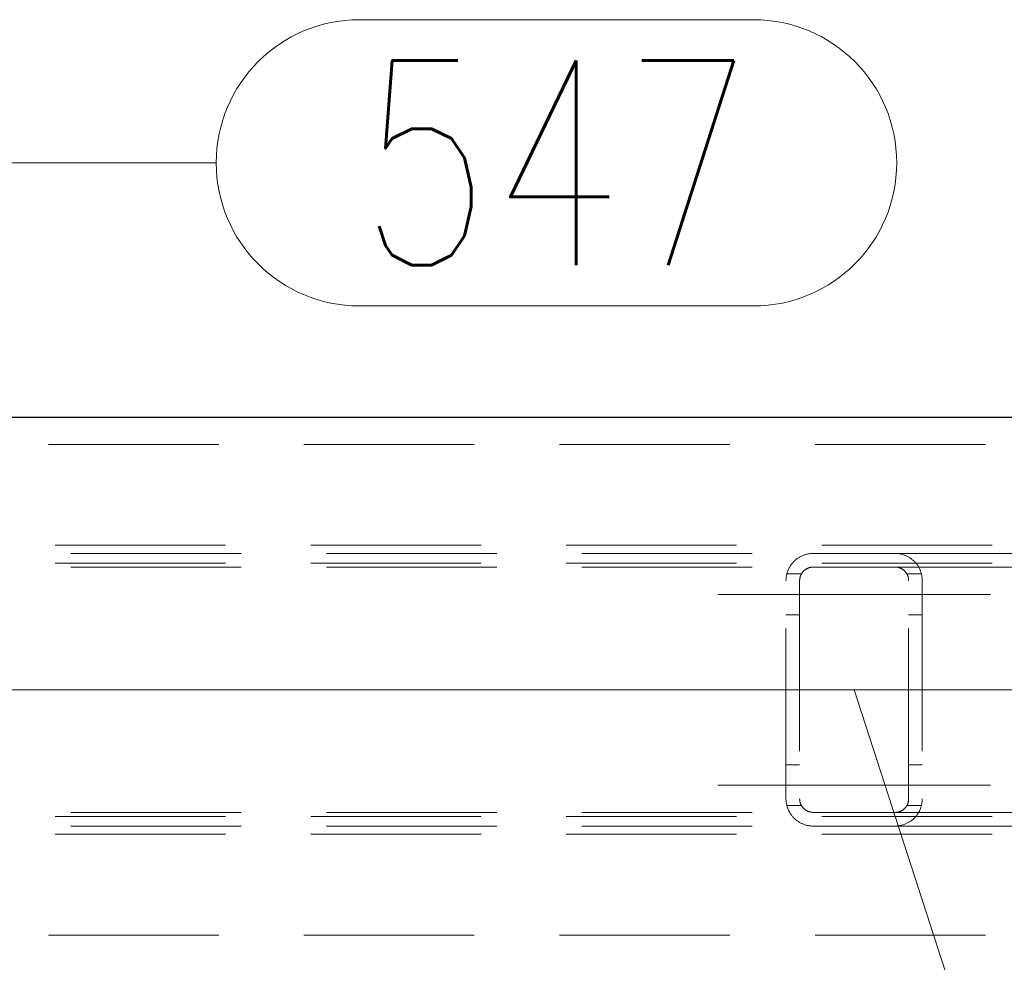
# Model space of a CAD drawing. Header units: millimetres. Extents: x -853 to -247, y 10927 to 11422.
# Tile 16 of 59: x -686 to -671, y 10969 to 10983. Entities that reach past the tile are written whole.
import ezdxf

# ---------------------------------------------------------------- set-up
doc = ezdxf.new("R2010")
doc.units = ezdxf.units.MM
doc.header["$LTSCALE"] = 10
doc.linetypes.add('HIDDEN', pattern=[0.375, 0.25, -0.125])
doc.linetypes.add('MITTE', pattern=[2, 1.25, -0.25, 0.25, -0.25])
for name, color, linetype, lineweight in [('PS_Hidden', 2, 'HIDDEN', 9), ('PS_Mid', 5, 'MITTE', 15), ('PS_Pos', 1, 'Continuous', 15), ('PS_Shape', 161, 'Continuous', 30), ('PS_SOLID', 7, 'Continuous', 30)]:
    doc.layers.add(name, color=color, linetype=linetype, lineweight=lineweight)
doc.styles.add('simplex', font='simplex.shx', dxfattribs={"width": 0.75})

# ---------------------------------------------------------------- blocks, each defined once
blk = doc.blocks.new('*X234')
at = {"layer": 'PS_Hidden', "color": 2, "linetype": 'HIDDEN'}
for p, q in [((-779.036, 10976.303), (-606.305, 10976.303)), ((-771.436, 10974.823), (-634.272, 10974.823)), ((-692.457, 10974.703), (-674.062, 10974.703)), ((-674.279, 10974.639), (-674.271, 10974.644)), ((-674.271, 10974.644), (-674.262, 10974.649)), ((-674.262, 10974.649), (-674.253, 10974.654)), ((-674.253, 10974.654), (-674.244, 10974.659)), ((-674.244, 10974.659), (-674.234, 10974.664)), ((-674.234, 10974.664), (-674.224, 10974.668)), ((-674.224, 10974.668), (-674.214, 10974.673)), ((-674.214, 10974.673), (-674.204, 10974.677)), ((-674.204, 10974.677), (-674.194, 10974.681)), ((-674.194, 10974.681), (-674.183, 10974.684)), ((-674.183, 10974.684), (-674.172, 10974.688)), ((-674.172, 10974.688), (-674.16, 10974.691)), ((-674.16, 10974.691), (-674.147, 10974.694)), ((-674.147, 10974.694), (-674.134, 10974.697)), ((-674.134, 10974.697), (-674.12, 10974.699)), ((-674.12, 10974.699), (-674.105, 10974.701)), ((-674.105, 10974.701), (-674.091, 10974.702)), ((-674.091, 10974.702), (-674.076, 10974.703)), ((-674.076, 10974.703), (-674.062, 10974.703)), ((-674.062, 10974.703), (-672.862, 10974.703)), ((-674.062, 10974.703), (-674.062, 10974.703)), ((-672.862, 10974.703), (-672.847, 10974.703)), ((-672.862, 10974.703), (-654.467, 10974.703)), ((-672.847, 10974.703), (-672.832, 10974.702)), ((-672.832, 10974.702), (-672.817, 10974.701)), ((-672.817, 10974.701), (-672.803, 10974.699)), ((-672.803, 10974.699), (-672.789, 10974.696)), ((-672.789, 10974.696), (-672.776, 10974.694)), ((-672.776, 10974.694), (-672.763, 10974.691)), ((-672.763, 10974.691), (-672.751, 10974.688)), ((-672.751, 10974.688), (-672.74, 10974.684)), ((-672.74, 10974.684), (-672.729, 10974.68)), ((-672.729, 10974.68), (-672.719, 10974.676)), ((-672.719, 10974.676), (-672.708, 10974.672)), ((-672.708, 10974.672), (-672.698, 10974.668)), ((-672.698, 10974.668), (-672.688, 10974.663)), ((-672.688, 10974.663), (-672.678, 10974.658)), ((-672.678, 10974.658), (-672.669, 10974.653)), ((-672.669, 10974.653), (-672.66, 10974.648)), ((-672.66, 10974.648), (-672.651, 10974.643)), ((-771.436, 10974.563), (-634.272, 10974.563)), ((-692.457, 10974.503), (-674.062, 10974.503)), ((-674.413, 10974.493), (-674.409, 10974.501)), ((-674.409, 10974.501), (-674.404, 10974.509)), ((-674.404, 10974.509), (-674.4, 10974.517)), ((-674.4, 10974.517), (-674.395, 10974.525)), ((-674.395, 10974.525), (-674.39, 10974.532)), ((-674.39, 10974.532), (-674.384, 10974.539)), ((-674.384, 10974.539), (-674.379, 10974.546)), ((-674.379, 10974.546), (-674.374, 10974.553)), ((-674.374, 10974.553), (-674.368, 10974.56)), ((-674.368, 10974.56), (-674.362, 10974.567)), ((-674.362, 10974.567), (-674.357, 10974.573)), ((-674.357, 10974.573), (-674.351, 10974.58)), ((-674.351, 10974.58), (-674.345, 10974.586)), ((-674.345, 10974.586), (-674.338, 10974.592)), ((-674.338, 10974.592), (-674.332, 10974.598)), ((-674.332, 10974.598), (-674.325, 10974.604)), ((-674.325, 10974.604), (-674.318, 10974.61)), ((-674.318, 10974.61), (-674.311, 10974.616)), ((-674.311, 10974.616), (-674.303, 10974.622)), ((-674.303, 10974.622), (-674.296, 10974.627)), ((-674.296, 10974.627), (-674.288, 10974.633)), ((-674.288, 10974.633), (-674.279, 10974.639)), ((-674.102, 10974.499), (-674.108, 10974.498)), ((-674.095, 10974.5), (-674.102, 10974.499)), ((-674.089, 10974.501), (-674.095, 10974.5)), ((-674.082, 10974.502), (-674.089, 10974.501)), ((-674.075, 10974.503), (-674.082, 10974.502)), ((-674.068, 10974.503), (-674.075, 10974.503)), ((-674.062, 10974.503), (-674.068, 10974.503)), ((-672.862, 10974.503), (-674.062, 10974.503)), ((-672.855, 10974.503), (-672.862, 10974.503)), ((-672.862, 10974.503), (-654.467, 10974.503)), ((-672.849, 10974.503), (-672.855, 10974.503)), ((-672.842, 10974.502), (-672.849, 10974.503)), ((-672.836, 10974.501), (-672.842, 10974.502)), ((-672.829, 10974.5), (-672.836, 10974.501)), ((-672.823, 10974.499), (-672.829, 10974.5)), ((-672.817, 10974.498), (-672.823, 10974.499)), ((-672.651, 10974.643), (-672.643, 10974.638)), ((-672.643, 10974.638), (-672.635, 10974.632)), ((-672.635, 10974.632), (-672.627, 10974.627)), ((-672.627, 10974.627), (-672.62, 10974.622)), ((-672.62, 10974.622), (-672.613, 10974.616)), ((-672.613, 10974.616), (-672.606, 10974.61)), ((-672.606, 10974.61), (-672.599, 10974.605)), ((-672.599, 10974.605), (-672.592, 10974.599)), ((-672.592, 10974.599), (-672.586, 10974.593)), ((-672.586, 10974.593), (-672.579, 10974.586)), ((-672.579, 10974.586), (-672.573, 10974.58)), ((-672.573, 10974.58), (-672.567, 10974.573)), ((-672.567, 10974.573), (-672.561, 10974.567)), ((-672.561, 10974.567), (-672.555, 10974.56)), ((-672.555, 10974.56), (-672.549, 10974.553)), ((-672.549, 10974.553), (-672.544, 10974.546)), ((-672.544, 10974.546), (-672.539, 10974.539)), ((-672.539, 10974.539), (-672.533, 10974.531)), ((-672.533, 10974.531), (-672.528, 10974.524)), ((-672.528, 10974.524), (-672.523, 10974.516)), ((-672.523, 10974.516), (-672.518, 10974.508)), ((-672.518, 10974.508), (-672.514, 10974.5)), ((-672.514, 10974.5), (-672.509, 10974.492)), ((-674.459, 10974.351), (-674.458, 10974.36)), ((-674.458, 10974.36), (-674.456, 10974.37)), ((-674.456, 10974.37), (-674.454, 10974.379)), ((-674.454, 10974.379), (-674.452, 10974.388)), ((-674.452, 10974.388), (-674.45, 10974.398)), ((-674.45, 10974.398), (-674.448, 10974.407)), ((-674.449, 10974.403), (-674.235, 10974.403)), ((-674.448, 10974.407), (-674.445, 10974.416)), ((-674.445, 10974.416), (-674.443, 10974.425)), ((-674.443, 10974.425), (-674.44, 10974.434)), ((-674.44, 10974.434), (-674.437, 10974.443)), ((-674.437, 10974.443), (-674.433, 10974.451)), ((-674.433, 10974.451), (-674.43, 10974.46)), ((-674.43, 10974.46), (-674.426, 10974.469)), ((-674.426, 10974.469), (-674.422, 10974.477)), ((-674.422, 10974.477), (-674.418, 10974.485)), ((-674.418, 10974.485), (-674.413, 10974.493)), ((-674.255, 10974.355), (-674.256, 10974.351)), ((-674.254, 10974.359), (-674.255, 10974.355)), ((-674.252, 10974.364), (-674.254, 10974.359)), ((-674.251, 10974.368), (-674.252, 10974.364)), ((-674.249, 10974.372), (-674.251, 10974.368)), ((-674.248, 10974.376), (-674.249, 10974.372)), ((-674.246, 10974.381), (-674.248, 10974.376)), ((-674.244, 10974.385), (-674.246, 10974.381)), ((-674.242, 10974.389), (-674.244, 10974.385)), ((-674.24, 10974.393), (-674.242, 10974.389)), ((-674.238, 10974.397), (-674.24, 10974.393)), ((-674.236, 10974.401), (-674.238, 10974.397)), ((-674.234, 10974.405), (-674.236, 10974.401)), ((-674.231, 10974.409), (-674.234, 10974.405)), ((-674.229, 10974.413), (-674.231, 10974.409)), ((-674.226, 10974.416), (-674.229, 10974.413)), ((-674.224, 10974.42), (-674.226, 10974.416)), ((-674.221, 10974.424), (-674.224, 10974.42)), ((-674.218, 10974.427), (-674.221, 10974.424)), ((-674.215, 10974.431), (-674.218, 10974.427)), ((-674.212, 10974.434), (-674.215, 10974.431)), ((-674.209, 10974.438), (-674.212, 10974.434)), ((-674.206, 10974.441), (-674.209, 10974.438)), ((-674.203, 10974.444), (-674.206, 10974.441)), ((-674.2, 10974.448), (-674.203, 10974.444)), ((-674.196, 10974.451), (-674.2, 10974.448)), ((-674.193, 10974.454), (-674.196, 10974.451)), ((-674.189, 10974.457), (-674.193, 10974.454)), ((-674.185, 10974.461), (-674.189, 10974.457)), ((-674.181, 10974.464), (-674.185, 10974.461)), ((-674.176, 10974.467), (-674.181, 10974.464)), ((-674.172, 10974.47), (-674.176, 10974.467)), ((-674.167, 10974.473), (-674.172, 10974.47)), ((-674.162, 10974.476), (-674.167, 10974.473)), ((-674.158, 10974.478), (-674.162, 10974.476)), ((-674.153, 10974.481), (-674.158, 10974.478)), ((-674.148, 10974.484), (-674.153, 10974.481)), ((-674.142, 10974.486), (-674.148, 10974.484)), ((-674.137, 10974.488), (-674.142, 10974.486)), ((-674.132, 10974.49), (-674.137, 10974.488)), ((-674.126, 10974.492), (-674.132, 10974.49)), ((-674.121, 10974.494), (-674.126, 10974.492)), ((-674.115, 10974.496), (-674.121, 10974.494)), ((-674.108, 10974.498), (-674.115, 10974.496)), ((-672.811, 10974.496), (-672.817, 10974.498)), ((-672.805, 10974.495), (-672.811, 10974.496)), ((-672.799, 10974.493), (-672.805, 10974.495)), ((-672.793, 10974.491), (-672.799, 10974.493)), ((-672.788, 10974.489), (-672.793, 10974.491)), ((-672.782, 10974.487), (-672.788, 10974.489)), ((-672.777, 10974.484), (-672.782, 10974.487)), ((-672.772, 10974.482), (-672.777, 10974.484)), ((-672.767, 10974.479), (-672.772, 10974.482)), ((-672.762, 10974.476), (-672.767, 10974.479)), ((-672.757, 10974.474), (-672.762, 10974.476)), ((-672.753, 10974.471), (-672.757, 10974.474)), ((-672.748, 10974.468), (-672.753, 10974.471)), ((-672.744, 10974.465), (-672.748, 10974.468)), ((-672.74, 10974.462), (-672.744, 10974.465)), ((-672.736, 10974.459), (-672.74, 10974.462)), ((-672.733, 10974.456), (-672.736, 10974.459)), ((-672.729, 10974.453), (-672.733, 10974.456)), ((-672.725, 10974.449), (-672.729, 10974.453)), ((-672.722, 10974.446), (-672.725, 10974.449)), ((-672.719, 10974.443), (-672.722, 10974.446)), ((-672.715, 10974.439), (-672.719, 10974.443)), ((-672.712, 10974.436), (-672.715, 10974.439)), ((-672.709, 10974.432), (-672.712, 10974.436)), ((-672.706, 10974.429), (-672.709, 10974.432)), ((-672.703, 10974.425), (-672.706, 10974.429)), ((-672.7, 10974.421), (-672.703, 10974.425)), ((-672.698, 10974.417), (-672.7, 10974.421)), ((-672.695, 10974.414), (-672.698, 10974.417)), ((-672.693, 10974.41), (-672.695, 10974.414)), ((-672.69, 10974.406), (-672.693, 10974.41)), ((-672.688, 10974.402), (-672.69, 10974.406)), ((-672.689, 10974.403), (-672.474, 10974.403)), ((-672.686, 10974.398), (-672.688, 10974.402)), ((-672.683, 10974.394), (-672.686, 10974.398)), ((-672.681, 10974.39), (-672.683, 10974.394)), ((-672.68, 10974.385), (-672.681, 10974.39)), ((-672.678, 10974.381), (-672.68, 10974.385)), ((-672.676, 10974.377), (-672.678, 10974.381)), ((-672.674, 10974.373), (-672.676, 10974.377)), ((-672.673, 10974.369), (-672.674, 10974.373)), ((-672.671, 10974.364), (-672.673, 10974.369)), ((-672.67, 10974.36), (-672.671, 10974.364)), ((-672.669, 10974.356), (-672.67, 10974.36)), ((-672.668, 10974.351), (-672.669, 10974.356)), ((-672.509, 10974.492), (-672.505, 10974.484)), ((-672.505, 10974.484), (-672.501, 10974.476)), ((-672.501, 10974.476), (-672.497, 10974.468)), ((-672.497, 10974.468), (-672.493, 10974.459)), ((-672.493, 10974.459), (-672.49, 10974.451)), ((-672.49, 10974.451), (-672.487, 10974.442)), ((-672.487, 10974.442), (-672.484, 10974.433)), ((-672.484, 10974.433), (-672.481, 10974.424)), ((-672.481, 10974.424), (-672.478, 10974.415)), ((-672.478, 10974.415), (-672.475, 10974.406)), ((-672.475, 10974.406), (-672.473, 10974.397)), ((-672.473, 10974.397), (-672.471, 10974.388)), ((-672.471, 10974.388), (-672.469, 10974.379)), ((-672.469, 10974.379), (-672.467, 10974.369)), ((-672.467, 10974.369), (-672.466, 10974.36)), ((-672.466, 10974.36), (-672.465, 10974.35)), ((-674.462, 10974.313), (-674.461, 10974.322)), ((-674.462, 10974.303), (-674.462, 10974.313)), ((-674.462, 10971.103), (-674.462, 10974.303)), ((-674.461, 10974.332), (-674.46, 10974.341)), ((-674.461, 10974.322), (-674.461, 10974.332)), ((-674.46, 10974.341), (-674.459, 10974.351)), ((-674.261, 10974.316), (-674.262, 10974.312)), ((-674.262, 10974.312), (-674.262, 10974.307)), ((-674.262, 10974.307), (-674.262, 10974.303)), ((-674.262, 10974.303), (-674.262, 10971.103)), ((-674.26, 10974.329), (-674.261, 10974.325)), ((-674.261, 10974.325), (-674.261, 10974.32)), ((-674.261, 10974.32), (-674.261, 10974.316)), ((-674.259, 10974.333), (-674.26, 10974.329)), ((-674.258, 10974.342), (-674.259, 10974.338)), ((-674.259, 10974.338), (-674.259, 10974.333)), ((-674.257, 10974.346), (-674.258, 10974.342)), ((-674.256, 10974.351), (-674.257, 10974.346)), ((-672.667, 10974.347), (-672.668, 10974.351)), ((-672.666, 10974.342), (-672.667, 10974.347)), ((-672.665, 10974.338), (-672.666, 10974.342)), ((-672.664, 10974.334), (-672.665, 10974.338)), ((-672.663, 10974.329), (-672.664, 10974.334)), ((-672.663, 10974.325), (-672.663, 10974.329)), ((-672.663, 10974.32), (-672.663, 10974.325)), ((-672.662, 10974.316), (-672.663, 10974.32)), ((-672.662, 10974.312), (-672.662, 10974.316)), ((-672.662, 10974.307), (-672.662, 10974.312)), ((-672.662, 10974.303), (-672.662, 10974.307)), ((-672.662, 10971.103), (-672.662, 10974.303)), ((-672.465, 10974.35), (-672.464, 10974.341)), ((-672.464, 10974.341), (-672.463, 10974.332)), ((-672.463, 10974.332), (-672.462, 10974.322)), ((-672.462, 10974.322), (-672.462, 10974.313)), ((-672.462, 10974.313), (-672.462, 10974.303)), ((-672.462, 10974.303), (-672.462, 10971.103)), ((-674.462, 10973.803), (-674.262, 10973.803)), ((-672.662, 10973.803), (-672.462, 10973.803)), ((-674.462, 10971.603), (-674.262, 10971.603)), ((-672.662, 10971.603), (-672.462, 10971.603)), ((-674.462, 10971.093), (-674.462, 10971.103)), ((-674.461, 10971.084), (-674.462, 10971.093)), ((-674.461, 10971.074), (-674.461, 10971.084)), ((-674.46, 10971.065), (-674.461, 10971.074)), ((-674.459, 10971.055), (-674.46, 10971.065)), ((-674.458, 10971.046), (-674.459, 10971.055)), ((-674.456, 10971.037), (-674.458, 10971.046)), ((-674.454, 10971.027), (-674.456, 10971.037)), ((-674.262, 10971.103), (-674.262, 10971.099)), ((-674.262, 10971.099), (-674.262, 10971.094)), ((-674.262, 10971.094), (-674.261, 10971.09)), ((-674.261, 10971.09), (-674.261, 10971.086)), ((-674.261, 10971.086), (-674.261, 10971.081)), ((-674.261, 10971.081), (-674.26, 10971.077)), ((-674.26, 10971.077), (-674.259, 10971.073)), ((-674.259, 10971.073), (-674.259, 10971.068)), ((-674.259, 10971.068), (-674.258, 10971.064)), ((-674.258, 10971.064), (-674.257, 10971.06)), ((-674.257, 10971.06), (-674.256, 10971.055)), ((-674.256, 10971.055), (-674.255, 10971.051)), ((-674.255, 10971.051), (-674.254, 10971.047)), ((-674.254, 10971.047), (-674.252, 10971.042)), ((-674.252, 10971.042), (-674.251, 10971.038)), ((-674.251, 10971.038), (-674.249, 10971.034)), ((-674.249, 10971.034), (-674.248, 10971.03)), ((-672.676, 10971.029), (-672.674, 10971.033)), ((-672.674, 10971.033), (-672.673, 10971.038)), ((-672.673, 10971.038), (-672.671, 10971.042)), ((-672.671, 10971.042), (-672.67, 10971.046)), ((-672.67, 10971.046), (-672.669, 10971.05)), ((-672.669, 10971.05), (-672.668, 10971.055)), ((-672.668, 10971.055), (-672.667, 10971.059)), ((-672.667, 10971.059), (-672.666, 10971.064)), ((-672.666, 10971.064), (-672.665, 10971.068)), ((-672.665, 10971.068), (-672.664, 10971.072)), ((-672.664, 10971.072), (-672.663, 10971.077)), ((-672.663, 10971.086), (-672.662, 10971.09)), ((-672.663, 10971.081), (-672.663, 10971.086)), ((-672.663, 10971.077), (-672.663, 10971.081)), ((-672.662, 10971.099), (-672.662, 10971.103)), ((-672.662, 10971.094), (-672.662, 10971.099)), ((-672.662, 10971.09), (-672.662, 10971.094)), ((-672.467, 10971.037), (-672.469, 10971.028)), ((-672.466, 10971.046), (-672.467, 10971.037)), ((-672.465, 10971.056), (-672.466, 10971.046)), ((-672.464, 10971.065), (-672.465, 10971.056)), ((-672.463, 10971.074), (-672.464, 10971.065)), ((-672.462, 10971.084), (-672.463, 10971.074)), ((-672.462, 10971.103), (-672.462, 10971.093)), ((-672.462, 10971.093), (-672.462, 10971.084)), ((-692.457, 10970.903), (-674.062, 10970.903)), ((-674.452, 10971.018), (-674.454, 10971.027)), ((-674.45, 10971.009), (-674.452, 10971.018)), ((-674.448, 10970.999), (-674.45, 10971.009)), ((-674.449, 10971.003), (-674.235, 10971.003)), ((-674.445, 10970.99), (-674.448, 10970.999)), ((-674.443, 10970.981), (-674.445, 10970.99)), ((-674.44, 10970.972), (-674.443, 10970.981)), ((-674.437, 10970.963), (-674.44, 10970.972)), ((-674.433, 10970.955), (-674.437, 10970.963)), ((-674.43, 10970.946), (-674.433, 10970.955)), ((-674.426, 10970.937), (-674.43, 10970.946)), ((-674.422, 10970.929), (-674.426, 10970.937)), ((-674.418, 10970.921), (-674.422, 10970.929)), ((-674.413, 10970.913), (-674.418, 10970.921)), ((-674.409, 10970.905), (-674.413, 10970.913)), ((-674.404, 10970.897), (-674.409, 10970.905)), ((-674.4, 10970.889), (-674.404, 10970.897)), ((-674.395, 10970.882), (-674.4, 10970.889)), ((-674.248, 10971.03), (-674.246, 10971.025)), ((-674.246, 10971.025), (-674.244, 10971.021)), ((-674.244, 10971.021), (-674.242, 10971.017)), ((-674.242, 10971.017), (-674.24, 10971.013)), ((-674.24, 10971.013), (-674.238, 10971.009)), ((-674.238, 10971.009), (-674.236, 10971.005)), ((-674.236, 10971.005), (-674.234, 10971.001)), ((-674.234, 10971.001), (-674.231, 10970.997)), ((-674.231, 10970.997), (-674.229, 10970.993)), ((-674.229, 10970.993), (-674.226, 10970.99)), ((-674.226, 10970.99), (-674.224, 10970.986)), ((-674.224, 10970.986), (-674.221, 10970.982)), ((-674.221, 10970.982), (-674.218, 10970.979)), ((-674.218, 10970.979), (-674.215, 10970.975)), ((-674.215, 10970.975), (-674.212, 10970.972)), ((-674.212, 10970.972), (-674.209, 10970.968)), ((-674.209, 10970.968), (-674.206, 10970.965)), ((-674.206, 10970.965), (-674.203, 10970.962)), ((-674.203, 10970.962), (-674.2, 10970.958)), ((-674.2, 10970.958), (-674.196, 10970.955)), ((-674.196, 10970.955), (-674.193, 10970.952)), ((-674.193, 10970.952), (-674.189, 10970.949)), ((-674.189, 10970.949), (-674.185, 10970.946)), ((-674.185, 10970.946), (-674.181, 10970.942)), ((-674.181, 10970.942), (-674.176, 10970.939)), ((-674.176, 10970.939), (-674.172, 10970.936)), ((-674.172, 10970.936), (-674.167, 10970.933)), ((-674.167, 10970.933), (-674.162, 10970.93)), ((-674.162, 10970.93), (-674.158, 10970.928)), ((-674.158, 10970.928), (-674.153, 10970.925)), ((-674.153, 10970.925), (-674.148, 10970.922)), ((-674.148, 10970.922), (-674.142, 10970.92)), ((-674.142, 10970.92), (-674.137, 10970.918)), ((-674.137, 10970.918), (-674.132, 10970.916)), ((-674.132, 10970.916), (-674.126, 10970.914)), ((-674.126, 10970.914), (-674.121, 10970.912)), ((-674.121, 10970.912), (-674.115, 10970.91)), ((-674.115, 10970.91), (-674.108, 10970.909)), ((-674.108, 10970.909), (-674.102, 10970.907)), ((-674.102, 10970.907), (-674.095, 10970.906)), ((-674.095, 10970.906), (-674.089, 10970.905)), ((-674.089, 10970.905), (-674.082, 10970.904)), ((-674.082, 10970.904), (-674.075, 10970.903)), ((-674.075, 10970.903), (-674.068, 10970.903)), ((-674.068, 10970.903), (-674.062, 10970.903)), ((-674.062, 10970.903), (-672.862, 10970.903)), ((-672.862, 10970.903), (-672.855, 10970.903)), ((-672.862, 10970.903), (-654.467, 10970.903)), ((-672.855, 10970.903), (-672.849, 10970.903)), ((-672.849, 10970.903), (-672.842, 10970.904)), ((-672.842, 10970.904), (-672.836, 10970.905)), ((-672.836, 10970.905), (-672.829, 10970.906)), ((-672.829, 10970.906), (-672.823, 10970.907)), ((-672.823, 10970.907), (-672.817, 10970.908)), ((-672.817, 10970.908), (-672.811, 10970.91)), ((-672.811, 10970.91), (-672.805, 10970.911)), ((-672.805, 10970.911), (-672.799, 10970.913)), ((-672.799, 10970.913), (-672.793, 10970.915)), ((-672.793, 10970.915), (-672.788, 10970.917)), ((-672.788, 10970.917), (-672.782, 10970.919)), ((-672.782, 10970.919), (-672.777, 10970.922)), ((-672.777, 10970.922), (-672.772, 10970.924)), ((-672.772, 10970.924), (-672.767, 10970.927)), ((-672.767, 10970.927), (-672.762, 10970.93)), ((-672.762, 10970.93), (-672.757, 10970.932)), ((-672.757, 10970.932), (-672.753, 10970.935)), ((-672.753, 10970.935), (-672.748, 10970.938)), ((-672.748, 10970.938), (-672.744, 10970.941)), ((-672.744, 10970.941), (-672.74, 10970.944)), ((-672.74, 10970.944), (-672.736, 10970.947)), ((-672.736, 10970.947), (-672.733, 10970.95)), ((-672.733, 10970.95), (-672.729, 10970.953)), ((-672.729, 10970.953), (-672.725, 10970.957)), ((-672.725, 10970.957), (-672.722, 10970.96)), ((-672.722, 10970.96), (-672.719, 10970.963)), ((-672.719, 10970.963), (-672.715, 10970.967)), ((-672.715, 10970.967), (-672.712, 10970.97)), ((-672.712, 10970.97), (-672.709, 10970.974)), ((-672.709, 10970.974), (-672.706, 10970.977)), ((-672.706, 10970.977), (-672.703, 10970.981)), ((-672.703, 10970.981), (-672.7, 10970.985)), ((-672.7, 10970.985), (-672.698, 10970.989)), ((-672.698, 10970.989), (-672.695, 10970.992)), ((-672.695, 10970.992), (-672.693, 10970.996)), ((-672.693, 10970.996), (-672.69, 10971)), ((-672.69, 10971), (-672.688, 10971.004)), ((-672.689, 10971.003), (-672.474, 10971.003)), ((-672.688, 10971.004), (-672.686, 10971.008)), ((-672.686, 10971.008), (-672.683, 10971.012)), ((-672.683, 10971.012), (-672.681, 10971.016)), ((-672.681, 10971.016), (-672.68, 10971.021)), ((-672.68, 10971.021), (-672.678, 10971.025)), ((-672.678, 10971.025), (-672.676, 10971.029)), ((-672.523, 10970.89), (-672.528, 10970.882)), ((-672.518, 10970.898), (-672.523, 10970.89)), ((-672.514, 10970.906), (-672.518, 10970.898)), ((-672.509, 10970.914), (-672.514, 10970.906)), ((-672.505, 10970.922), (-672.509, 10970.914)), ((-672.501, 10970.93), (-672.505, 10970.922)), ((-672.497, 10970.938), (-672.501, 10970.93)), ((-672.493, 10970.947), (-672.497, 10970.938)), ((-672.49, 10970.956), (-672.493, 10970.947)), ((-672.487, 10970.964), (-672.49, 10970.956)), ((-672.484, 10970.973), (-672.487, 10970.964)), ((-672.481, 10970.982), (-672.484, 10970.973)), ((-672.478, 10970.991), (-672.481, 10970.982)), ((-672.475, 10971), (-672.478, 10970.991)), ((-672.473, 10971.009), (-672.475, 10971)), ((-672.471, 10971.018), (-672.473, 10971.009)), ((-672.469, 10971.028), (-672.471, 10971.018)), ((-771.436, 10970.843), (-634.272, 10970.843)), ((-674.39, 10970.874), (-674.395, 10970.882)), ((-674.384, 10970.867), (-674.39, 10970.874)), ((-674.379, 10970.86), (-674.384, 10970.867)), ((-674.374, 10970.853), (-674.379, 10970.86)), ((-674.368, 10970.846), (-674.374, 10970.853)), ((-674.362, 10970.839), (-674.368, 10970.846)), ((-674.357, 10970.833), (-674.362, 10970.839)), ((-674.351, 10970.826), (-674.357, 10970.833)), ((-674.345, 10970.82), (-674.351, 10970.826)), ((-674.338, 10970.814), (-674.345, 10970.82)), ((-674.332, 10970.808), (-674.338, 10970.814)), ((-674.325, 10970.802), (-674.332, 10970.808)), ((-674.318, 10970.796), (-674.325, 10970.802)), ((-674.311, 10970.79), (-674.318, 10970.796)), ((-674.303, 10970.784), (-674.311, 10970.79)), ((-674.296, 10970.779), (-674.303, 10970.784)), ((-674.288, 10970.773), (-674.296, 10970.779)), ((-674.279, 10970.768), (-674.288, 10970.773)), ((-674.271, 10970.762), (-674.279, 10970.768)), ((-674.262, 10970.757), (-674.271, 10970.762)), ((-674.253, 10970.752), (-674.262, 10970.757)), ((-674.244, 10970.747), (-674.253, 10970.752)), ((-674.234, 10970.742), (-674.244, 10970.747)), ((-674.224, 10970.738), (-674.234, 10970.742)), ((-672.688, 10970.743), (-672.698, 10970.738)), ((-672.678, 10970.748), (-672.688, 10970.743)), ((-672.669, 10970.753), (-672.678, 10970.748)), ((-672.66, 10970.758), (-672.669, 10970.753)), ((-672.651, 10970.763), (-672.66, 10970.758)), ((-672.643, 10970.768), (-672.651, 10970.763)), ((-672.635, 10970.774), (-672.643, 10970.768)), ((-672.627, 10970.779), (-672.635, 10970.774)), ((-672.62, 10970.785), (-672.627, 10970.779)), ((-672.613, 10970.79), (-672.62, 10970.785)), ((-672.606, 10970.796), (-672.613, 10970.79)), ((-672.599, 10970.801), (-672.606, 10970.796)), ((-672.592, 10970.807), (-672.599, 10970.801)), ((-672.586, 10970.813), (-672.592, 10970.807)), ((-672.579, 10970.82), (-672.586, 10970.813)), ((-672.573, 10970.826), (-672.579, 10970.82)), ((-672.567, 10970.833), (-672.573, 10970.826)), ((-672.561, 10970.839), (-672.567, 10970.833)), ((-672.555, 10970.846), (-672.561, 10970.839)), ((-672.549, 10970.853), (-672.555, 10970.846)), ((-672.544, 10970.86), (-672.549, 10970.853)), ((-672.539, 10970.867), (-672.544, 10970.86)), ((-672.533, 10970.875), (-672.539, 10970.867)), ((-672.528, 10970.882), (-672.533, 10970.875)), ((-692.457, 10970.703), (-674.062, 10970.703)), ((-674.214, 10970.733), (-674.224, 10970.738)), ((-674.204, 10970.729), (-674.214, 10970.733)), ((-674.194, 10970.725), (-674.204, 10970.729)), ((-674.183, 10970.722), (-674.194, 10970.725)), ((-674.172, 10970.718), (-674.183, 10970.722)), ((-674.16, 10970.715), (-674.172, 10970.718)), ((-674.147, 10970.712), (-674.16, 10970.715)), ((-674.134, 10970.71), (-674.147, 10970.712)), ((-674.12, 10970.707), (-674.134, 10970.71)), ((-674.105, 10970.705), (-674.12, 10970.707)), ((-674.091, 10970.704), (-674.105, 10970.705)), ((-674.076, 10970.703), (-674.091, 10970.704)), ((-674.062, 10970.703), (-674.076, 10970.703)), ((-672.862, 10970.703), (-674.062, 10970.703)), ((-672.847, 10970.703), (-672.862, 10970.703)), ((-672.862, 10970.703), (-654.467, 10970.703)), ((-672.832, 10970.704), (-672.847, 10970.703)), ((-672.817, 10970.706), (-672.832, 10970.704)), ((-672.803, 10970.707), (-672.817, 10970.706)), ((-672.789, 10970.71), (-672.803, 10970.707)), ((-672.776, 10970.712), (-672.789, 10970.71)), ((-672.763, 10970.715), (-672.776, 10970.712)), ((-672.751, 10970.719), (-672.763, 10970.715)), ((-672.74, 10970.722), (-672.751, 10970.719)), ((-672.729, 10970.726), (-672.74, 10970.722)), ((-672.719, 10970.73), (-672.729, 10970.726)), ((-672.708, 10970.734), (-672.719, 10970.73)), ((-672.698, 10970.738), (-672.708, 10970.734)), ((-771.436, 10970.583), (-634.272, 10970.583)), ((-779.036, 10969.103), (-606.305, 10969.103))]:
    blk.add_line(p, q, dxfattribs=at)
at = {"layer": 'PS_Mid', "color": 5, "linetype": 'MITTE'}
for p, q in [((-673.262, 10974.103), (-675.462, 10974.103)), ((-673.262, 10974.103), (-675.462, 10974.103)), ((-671.462, 10974.103), (-673.662, 10974.103)), ((-671.462, 10974.103), (-673.662, 10974.103)), ((-784.703, 10972.703), (-601.569, 10972.703)), ((-776.436, 10972.703), (-629.272, 10972.703)), ((-776.436, 10972.703), (-629.272, 10972.703)), ((-673.462, 10972.703), (-673.462, 10972.703)), ((-673.262, 10971.303), (-675.462, 10971.303)), ((-673.262, 10971.303), (-675.462, 10971.303)), ((-671.462, 10971.303), (-673.662, 10971.303)), ((-671.462, 10971.303), (-673.662, 10971.303))]:
    blk.add_line(p, q, dxfattribs=at)
at = {"layer": 'PS_SOLID', "color": 7, "linetype": 'Continuous'}
blk.add_line((-779.436, 10976.703), (-606.277, 10976.703), dxfattribs=at)
blk = doc.blocks.new('*X266')
at = {"color": 1}
for p, q in [((-680.723, 10982.536), (-674.937, 10982.536)), ((-693.057, 10972.703), (-687.823, 10980.436)), ((-687.823, 10980.436), (-682.823, 10980.436)), ((-680.723, 10978.336), (-674.937, 10978.336))]:
    blk.add_line(p, q, dxfattribs=at)
for centre, start, end in [((-680.723, 10980.436), 90, 270), ((-674.937, 10980.436), 270, 90)]:
    blk.add_arc(centre, 2.1, start, end, dxfattribs=at)
at = {"color": 30, "style": 'simplex', "width": 0.75}
blk.add_text('547', height=3, dxfattribs=at).set_placement((-680.723, 10978.936))
blk = doc.blocks.new('*X267')
at = {"color": 1}
for p, q in [((-693.136, 10972.703), (-687.69, 10965.413)), ((-680.59, 10967.513), (-674.804, 10967.513)), ((-687.69, 10965.413), (-682.69, 10965.413)), ((-680.59, 10963.313), (-674.804, 10963.313))]:
    blk.add_line(p, q, dxfattribs=at)
for centre, start, end in [((-680.59, 10965.413), 90, 270), ((-674.804, 10965.413), 270, 90)]:
    blk.add_arc(centre, 2.1, start, end, dxfattribs=at)
at = {"color": 30, "style": 'simplex', "width": 0.75}
blk.add_text('543', height=3, dxfattribs=at).set_placement((-680.59, 10963.913))
blk = doc.blocks.new('*X271')
at = {"color": 1}
for p, q in [((-673.462, 10972.703), (-671.013, 10965.148)), ((-663.913, 10967.248), (-658.127, 10967.248)), ((-671.013, 10965.148), (-666.013, 10965.148)), ((-663.913, 10963.048), (-658.127, 10963.048))]:
    blk.add_line(p, q, dxfattribs=at)
for centre, start, end in [((-663.913, 10965.148), 90, 270), ((-658.127, 10965.148), 270, 90)]:
    blk.add_arc(centre, 2.1, start, end, dxfattribs=at)
at = {"color": 30, "style": 'simplex', "width": 0.75}
blk.add_text('547', height=3, dxfattribs=at).set_placement((-663.913, 10963.648))

msp = doc.modelspace()

# ---------------------------------------------------------------- block references
at = {"layer": 'PS_Pos'}
for name in ['*X266', '*X267', '*X271']:
    msp.add_blockref(name, (0, 0), dxfattribs=at)
at = {"layer": 'PS_Shape', "color": 31}
msp.add_blockref('*X234', (0, 0), dxfattribs=at)

doc.saveas('drawing.dxf')
